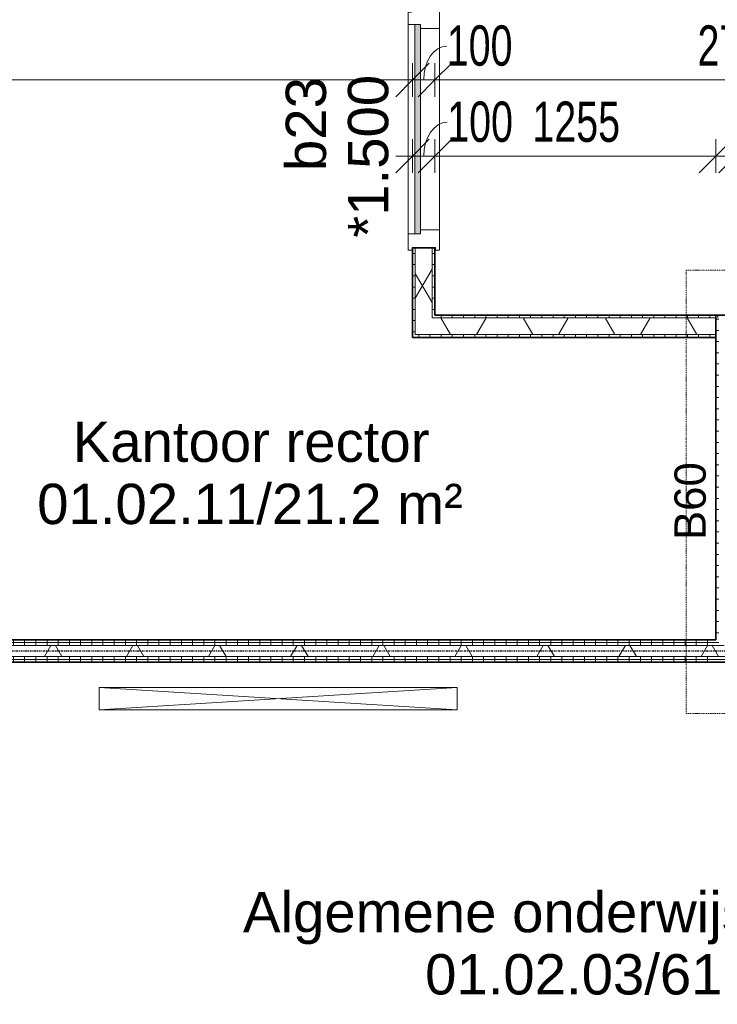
# Model space of a CAD drawing. Header units: millimetres. Extents: x -80560 to 110805, y -11020 to 52719.
# Tile 36 of 184: x 41060 to 44176, y 33622 to 38019. Entities that reach past the tile are written whole.
import ezdxf

# ---------------------------------------------------------------- set-up
doc = ezdxf.new("R2010")
doc.units = ezdxf.units.MM
doc.linetypes.add('CENTER2', pattern=[20, 8, -4, 4, -4])
doc.linetypes.add('DASHDOT2', pattern=[8, 4, -2, 0, -2])
for name, color, linetype, lineweight in [('A-ANNO-DIMS', 211, 'Continuous', 9), ('A-ANNO-DIMS-100', 211, 'Continuous', 9), ('A-ANNO-NOTE', 131, 'Continuous', 18), ('A-AREA-IDEN', 2, 'Continuous', 9), ('A-DETL-GENF', 92, 'Continuous', 18), ('A-DOOR', 31, 'Continuous', 18), ('A-GLAZ', 151, 'Continuous', 18), ('A-GLAZ-IDEN', 152, 'Continuous', 18), ('A-WALL', 113, 'Continuous', 35), ('A-WALL-PATT', 111, 'Continuous', 35), ('E-ELEC-EQPM', 71, 'Continuous', 18), ('I-WALL', 2, 'Continuous', 18), ('S-GRID', 1, 'Continuous', 9)]:
    doc.layers.add(name, color=color, linetype=linetype, lineweight=lineweight)
doc.styles.add('Arial', font='arial.ttf', dxfattribs={"height": 180})
doc.styles.add('Arial_1', font='arial.ttf', dxfattribs={"height": 140})
doc.styles.add('Arial_5', font='arial.ttf', dxfattribs={"width": 0.7, "height": 180})
doc.dimstyles.new('n3o_1_8', dxfattribs={"dimscale": 304.8, "dimtxt": 183.646692, "dimasz": 0.492126, "dimexe": 0.246063, "dimexo": 0.0625, "dimgap": 0.032808, "dimtad": 1, "dimdec": 0, "dimdsep": 46, "dimtxsty": 'Arial_5', "dimblk1": 'OBLIQUE', "dimblk2": 'OBLIQUE', "dimsah": 1, "dimcen": 0.09, "dimdle": 0.246063, "dimazin": 0, "dimtfac": 1, "dimtdec": 4, "dimtix": 1, "dimtmove": 0, "dimatfit": 3, "dimfxl": 0.246063, "dimfxlon": 1, "dimtvp": 1, "dimtolj": 1, "dimtzin": 0, "dimarcsym": 2})
doc.dimstyles.new('n3o_1_8_2', dxfattribs={"dimscale": 304.8, "dimtxt": 183.646692, "dimasz": 0.492126, "dimexe": 0.246063, "dimexo": 0.0625, "dimgap": 0.032808, "dimtad": 1, "dimdec": 0, "dimdsep": 46, "dimtxsty": 'Arial_5', "dimblk1": 'OBLIQUE', "dimblk2": 'OBLIQUE', "dimsah": 1, "dimcen": 0.09, "dimdle": 0.246063, "dimazin": 0, "dimtfac": 1, "dimtdec": 4, "dimtix": 1, "dimtmove": 1, "dimatfit": 3, "dimfxl": 0.246063, "dimfxlon": 1, "dimtvp": 1, "dimtolj": 1, "dimtzin": 0, "dimarcsym": 2})
pattern_1 = [(180, (42914.82, 38125), (2e-13, -50), [])]
pattern_2 = [(60, (24894.82, 0), (-274.963, 158.75), []), (120, (24894.82, 0), (-274.963, -158.75), [])]
pattern_3 = [(270, (40732.32, 35250), (50, -2e-13), [])]
pattern_4 = [(90, (43542.32, 36600), (-50, 5e-14), [])]

# ---------------------------------------------------------------- blocks, each defined once
blk = doc.blocks.new('82_apparaat_rechthoekig_met clearance - Digiboard-30673038-DO_01 eerste verdieping')
at = {"layer": 'E-ELEC-EQPM'}
for p, q in [((50, 800), (-50, 800)), ((-50, 800), (-50, -800)), ((50, 800), (-50, 800)), ((-50, 800), (-50, -800)), ((50, -800), (-50, 800)), ((-50, -800), (50, 800)), ((50, 800), (-50, 800)), ((-50, 800), (-50, -800)), ((50, -800), (50, 800)), ((50, -800), (50, 800)), ((50, -800), (50, 800)), ((-50, -800), (50, -800)), ((-50, -800), (50, -800)), ((-50, -800), (50, -800))]:
    blk.add_line(p, q, dxfattribs=at)
blk = doc.blocks.new('32_n3o_deur_enkel met zijlicht - 90x139_17_K_930_2410x2070_deur glasstrook-34071240-DO_01 eerste verdieping')
at = {"layer": 'A-GLAZ'}
for p, q in [((-962, 69), (-1035, 69)), ((-1035, 69), (-1035, 52)), ((-1035, 52), (-1023, 52)), ((-1023, 52), (-1023, -53)), ((-962, 39), (-962, 69)), ((-962, 69), (-28, 69)), ((28, 69), (-28, 69)), ((-28, 69), (-28, 39)), ((28, 55), (28, 69)), ((1035, 69), (962, 69)), ((962, 69), (962, 55)), ((1023, -53), (1023, 52)), ((1023, 52), (1035, 52)), ((1035, 52), (1035, 69)), ((-945, -70), (-945, 15)), ((-45, 15), (-45, -70)), ((45, -70), (45, 15)), ((945, 15), (945, -70)), ((-1023, -53), (-1035, -53)), ((-1035, -53), (-1035, -70)), ((-1035, -70), (-945, -70)), ((-45, -70), (-945, -70)), ((-45, -70), (45, -70)), ((945, -70), (1035, -70)), ((1035, -53), (1023, -53)), ((1035, -70), (1035, -53))]:
    blk.add_line(p, q, dxfattribs=at)
blk = doc.blocks.new('30_n3o_raam_vast - 24mm-31742709-DO_01 eerste verdieping')
at = {"layer": 'A-DOOR'}
blk.add_hatch(color=256, dxfattribs=at).paths.add_polyline_path([(0, 24), (-934, 24), (-934, 0), (0, 0)], flags=0)
for p, q in [((0, 24), (-934, 24)), ((-934, 24), (-934, 0)), ((-934, 0), (0, 0)), ((0, 0), (0, 24))]:
    blk.add_line(p, q, dxfattribs=at)
blk = doc.blocks.new('01_n3o_symbool_lijn_met_tekst - brandwerend_B60-32500609-DO_01 eerste verdieping')
at = {"layer": 'A-DETL-GENF', "color": 3, "linetype": 'DASHDOT2'}
blk.add_line((0, 0), (1979.7, 0), dxfattribs=at)
blk = doc.blocks.new('01_n3o_symbool_lijn_met_tekst - brandwerend_B60-34098759-DO_01 eerste verdieping')
at = {"layer": 'A-DETL-GENF', "color": 3, "linetype": 'DASHDOT2'}
blk.add_line((0, 0), (2617.5, 0), dxfattribs=at)
blk = doc.blocks.new('DIMBLOCK162-DO_01 eerste verdieping')
at = {"layer": 'A-ANNO-DIMS-100'}
for p, q in [((38455.3, 37749.6), (38530.3, 37824.6)), ((38455.3, 37824.6), (38455.3, 37674.6)), ((38455.3, 37749.6), (38455.3, 37824.6)), ((42814.8, 37749.6), (42889.8, 37824.6)), ((42814.8, 37824.6), (42814.8, 37674.6)), ((42814.8, 37749.6), (42814.8, 37824.6)), ((38380.3, 37749.6), (42814.8, 37749.6)), ((38455.3, 37749.6), (38380.3, 37674.6)), ((42814.8, 37749.6), (42739.8, 37674.6))]:
    blk.add_line(p, q, dxfattribs=at)
at = {"layer": 'A-ANNO-DIMS-100', "color": 0, "insert": (40442.9, 37993.3), "char_height": 180, "width": 461.094, "attachment_point": 1, "line_spacing_factor": 0.941778, "style": 'Arial_5'}
blk.add_mtext('4360', dxfattribs=at)
blk = doc.blocks.new('_Oblique')
at = {"color": 0, "linetype": 'ByBlock', "lineweight": -2}
blk.add_line((-0.5, -0.5), (0.5, 0.5), dxfattribs=at)
blk = doc.blocks.new('DIMBLOCK163-DO_01 eerste verdieping')
at = {"layer": 'A-ANNO-DIMS-100'}
for p, q in [((42814.8, 37749.6), (42889.8, 37824.6)), ((42814.8, 37824.6), (42814.8, 37674.6)), ((42814.8, 37749.6), (42814.8, 37824.6)), ((42914.8, 37749.6), (42989.8, 37824.6)), ((42914.8, 37824.6), (42914.8, 37674.6)), ((42914.8, 37749.6), (42914.8, 37824.6)), ((42814.8, 37749.6), (42739.8, 37674.6)), ((42814.8, 37749.6), (42914.8, 37749.6)), ((42914.8, 37749.6), (42839.8, 37674.6))]:
    blk.add_line(p, q, dxfattribs=at)
blk.add_ellipse((42967.7, 37749.6), major_axis=(0, 151.3), ratio=0.679964, start_param=0, end_param=1.570796, dxfattribs=at)
at = {"layer": 'A-ANNO-DIMS-100', "color": 0, "insert": (42967.7, 37993.3), "char_height": 180, "width": 345.821, "attachment_point": 1, "line_spacing_factor": 0.941778, "style": 'Arial_5'}
blk.add_mtext('100', dxfattribs=at)
blk = doc.blocks.new('DIMBLOCK164-DO_01 eerste verdieping')
at = {"layer": 'A-ANNO-DIMS-100'}
for p, q in [((42914.8, 37749.6), (42989.8, 37824.6)), ((42914.8, 37824.6), (42914.8, 37674.6)), ((42914.8, 37749.6), (42914.8, 37824.6)), ((45644.8, 37749.6), (45719.8, 37824.6)), ((45644.8, 37824.6), (45644.8, 37674.6)), ((45644.8, 37749.6), (45644.8, 37824.6)), ((42914.8, 37749.6), (42839.8, 37674.6)), ((42914.8, 37749.6), (45644.8, 37749.6)), ((45644.8, 37749.6), (45569.8, 37674.6))]:
    blk.add_line(p, q, dxfattribs=at)
at = {"layer": 'A-ANNO-DIMS-100', "color": 0, "insert": (44087.7, 37993.3), "char_height": 180, "width": 461.094, "attachment_point": 1, "line_spacing_factor": 0.941778, "style": 'Arial_5'}
blk.add_mtext('2730', dxfattribs=at)
blk = doc.blocks.new('DIMBLOCK250-DO_01 eerste verdieping')
at = {"layer": 'A-ANNO-DIMS-100'}
for p, q in [((42814.8, 37409.6), (42889.8, 37484.6)), ((42814.8, 37484.6), (42814.8, 37334.6)), ((42814.8, 37409.6), (42814.8, 37484.6)), ((42914.8, 37409.6), (42989.8, 37484.6)), ((42914.8, 37484.6), (42914.8, 37334.6)), ((42914.8, 37409.6), (42914.8, 37484.6)), ((42739.8, 37409.6), (42914.8, 37409.6)), ((42814.8, 37409.6), (42739.8, 37334.6)), ((42914.8, 37409.6), (42839.8, 37334.6))]:
    blk.add_line(p, q, dxfattribs=at)
blk.add_ellipse((42969.8, 37409.6), major_axis=(0, 151.3), ratio=0.693734, start_param=0, end_param=1.570796, dxfattribs=at)
at = {"layer": 'A-ANNO-DIMS-100', "color": 0, "insert": (42969.8, 37653.3), "char_height": 180, "width": 345.821, "attachment_point": 1, "line_spacing_factor": 0.941778, "style": 'Arial_5'}
blk.add_mtext('100', dxfattribs=at)
blk = doc.blocks.new('DIMBLOCK251-DO_01 eerste verdieping')
at = {"layer": 'A-ANNO-DIMS-100'}
for p, q in [((42914.8, 37409.6), (42989.8, 37484.6)), ((42914.8, 37484.6), (42914.8, 37334.6)), ((42914.8, 37409.6), (42914.8, 37484.6)), ((44169.8, 37409.6), (44244.8, 37484.6)), ((44169.8, 37334.6), (44169.8, 37484.6)), ((42914.8, 37409.6), (42839.8, 37334.6)), ((42914.8, 37409.6), (44169.8, 37409.6)), ((44169.8, 37409.6), (44094.8, 37334.6)), ((44169.8, 37409.6), (44169.8, 37334.6))]:
    blk.add_line(p, q, dxfattribs=at)
at = {"layer": 'A-ANNO-DIMS-100', "color": 0, "insert": (43350.2, 37653.3), "char_height": 180, "width": 461.094, "attachment_point": 1, "line_spacing_factor": 0.941778, "style": 'Arial_5'}
blk.add_mtext('1255', dxfattribs=at)
blk = doc.blocks.new('DIMBLOCK252-DO_01 eerste verdieping')
at = {"layer": 'A-ANNO-DIMS-100'}
for p, q in [((44169.8, 37409.6), (44244.8, 37484.6)), ((44169.8, 37334.6), (44169.8, 37484.6)), ((44257.3, 37409.6), (44332.3, 37484.6)), ((44257.3, 37334.6), (44257.3, 37484.6)), ((44169.8, 37409.6), (44094.8, 37334.6)), ((44169.8, 37409.6), (44257.3, 37409.6)), ((44169.8, 37409.6), (44169.8, 37334.6)), ((44257.3, 37409.6), (44182.3, 37334.6)), ((44257.3, 37409.6), (44257.3, 37334.6))]:
    blk.add_line(p, q, dxfattribs=at)
blk.add_ellipse((44322.7, 37409.6), major_axis=(0, 151.3), ratio=0.721118, start_param=0, end_param=1.570796, dxfattribs=at)
at = {"layer": 'A-ANNO-DIMS-100', "color": 0, "insert": (44322.7, 37653.3), "char_height": 180, "width": 230.547, "attachment_point": 1, "line_spacing_factor": 0.941778, "style": 'Arial_5'}
blk.add_mtext('88', dxfattribs=at)

msp = doc.modelspace()

# ---------------------------------------------------------------- hatches: boundary and pattern name
at = {"layer": 'A-WALL-PATT', "lineweight": 18}
h = msp.add_hatch(dxfattribs=at)
h.set_pattern_fill('FP_30', color=256, angle=90, style=0, pattern_type=2)
h.set_pattern_definition(pattern_1)
h.paths.add_polyline_path([(42827.3, 36600), (42827.3, 37000), (42814.8, 37000), (42814.8, 36600)], flags=0)
h.paths.add_polyline_path([(42814.8, 39050), (42827.3, 39050), (42827.3, 39650), (42814.8, 39650), (42814.8, 39582.8)], flags=0)
h = msp.add_hatch(dxfattribs=at)
h.set_pattern_fill('FP_2', color=256, style=0, pattern_type=2)
h.set_pattern_definition(pattern_2)
h.paths.add_polyline_path([(42902.3, 36612.5), (42902.3, 37000), (42827.3, 37000), (42827.3, 36612.5)], flags=0)
h.paths.add_polyline_path([(42902.3, 39050), (42902.3, 39650), (42827.3, 39650), (42827.3, 39050)], flags=0)
h = msp.add_hatch(dxfattribs=at)
h.set_pattern_fill('FP_30', color=256, angle=90, style=0, pattern_type=2)
h.set_pattern_definition(pattern_1)
h.paths.add_polyline_path([(42914.8, 36687.5), (42914.8, 37000), (42902.3, 37000), (42902.3, 36687.5)], flags=0)
h.paths.add_polyline_path([(42902.3, 39050), (42914.8, 39050), (42914.8, 39650), (42902.3, 39650), (42902.3, 39582.8)], flags=0)
h = msp.add_hatch(dxfattribs=at)
h.set_pattern_fill('FP_2', color=256, style=0, pattern_type=2)
h.set_pattern_definition(pattern_2)
h.paths.add_polyline_path([(44169.8, 36612.5), (44169.8, 36687.5), (42902.3, 36687.5), (42902.3, 36612.5), (43057.3, 36612.5)], flags=0)
h = msp.add_hatch(dxfattribs=at)
h.set_pattern_fill('FP_124', color=256, angle=90, style=0, pattern_type=2)
h.set_pattern_definition(pattern_4)
h.paths.add_polyline_path([(44169.8, 36687.5), (44169.8, 36700), (42914.8, 36700), (42914.8, 36687.5), (43057.3, 36687.5)], flags=0)
h = msp.add_hatch(dxfattribs=at)
h.set_pattern_fill('FP_102', color=256, angle=-270, style=0, pattern_type=2)
h.set_pattern_definition([(270, (45478.57, 36700), (50, 2e-13), [])])
h.paths.add_polyline_path([(46862.3, 36687.5), (46862.3, 36700), (44169.8, 36700), (44169.8, 36687.5), (46849.8, 36687.5)], flags=0)
h = msp.add_hatch(dxfattribs=at)
h.set_pattern_fill('FP_103', color=256, angle=90, style=0, pattern_type=2)
h.set_pattern_definition([(0, (44169.82, 35881.25), (0, 50), [])])
h.paths.add_polyline_path([(44169.8, 35150), (44182.3, 35150), (44182.3, 35162.5), (44169.8, 35162.5)], flags=0)
h.paths.add_polyline_path([(44182.3, 35237.5), (44182.3, 36687.5), (44169.8, 36687.5), (44169.8, 35237.5)], flags=0)
h = msp.add_hatch(dxfattribs=at)
h.set_pattern_fill('FP_124', color=256, angle=90, style=0, pattern_type=2)
h.set_pattern_definition(pattern_4)
h.paths.add_polyline_path([(44169.8, 36600), (44169.8, 36612.5), (42827.3, 36612.5), (42827.3, 36600), (43057.3, 36600)], flags=0)
h = msp.add_hatch(dxfattribs=at)
h.set_pattern_fill('FP_31', color=256, angle=-270, style=0, pattern_type=2)
h.set_pattern_definition(pattern_3)
h.paths.add_polyline_path([(43644.6, 35237.5), (44169.8, 35237.5), (44169.8, 35250), (38794.8, 35250), (38794.8, 35237.5), (43057.3, 35237.5)], flags=0)
h.paths.add_polyline_path([(38358.5, 35237.5), (38494.8, 35237.5), (38494.8, 35250), (37594.8, 35250), (37594.8, 35237.5), (37771.2, 35237.5)], flags=0)
h = msp.add_hatch(dxfattribs=at)
h.set_pattern_fill('FP_31', color=256, angle=-270, style=0, pattern_type=2)
h.set_pattern_definition(pattern_3)
h.paths.add_polyline_path([(44169.8, 35225), (44182.3, 35225), (44182.3, 35237.5), (38794.8, 35237.5), (38794.8, 35225), (43938.3, 35225)], flags=0)
h.paths.add_polyline_path([(38358.5, 35225), (38494.8, 35225), (38494.8, 35237.5), (37594.8, 35237.5), (37594.8, 35225), (37771.2, 35225)], flags=0)
h = msp.add_hatch(dxfattribs=at)
h.set_pattern_fill('FP_2', color=256, style=0, pattern_type=2)
h.set_pattern_definition(pattern_2)
h.paths.add_polyline_path([(44194.8, 35175), (44207.3, 35175), (44207.3, 35225), (38794.8, 35225), (38794.8, 35175), (44182.3, 35175)], flags=0)
h.paths.add_polyline_path([(38494.8, 35175), (38494.8, 35225), (37594.8, 35225), (37594.8, 35175), (38358.5, 35175)], flags=0)
h = msp.add_hatch(dxfattribs=at)
h.set_pattern_fill('FP_31', color=256, angle=-270, style=0, pattern_type=2)
h.set_pattern_definition(pattern_3)
h.paths.add_polyline_path([(44169.8, 35162.5), (44182.3, 35162.5), (44182.3, 35175), (38794.8, 35175), (38794.8, 35162.5), (43938.3, 35162.5)], flags=0)
h.paths.add_polyline_path([(38494.8, 35162.5), (38494.8, 35175), (37594.8, 35175), (37594.8, 35162.5), (38358.5, 35162.5)], flags=0)
h = msp.add_hatch(dxfattribs=at)
h.set_pattern_fill('FP_31', color=256, angle=-270, style=0, pattern_type=2)
h.set_pattern_definition(pattern_3)
h.paths.add_polyline_path([(43938.3, 35150), (44169.8, 35150), (44169.8, 35162.5), (38794.8, 35162.5), (38794.8, 35150), (43644.6, 35150)], flags=0)
h.paths.add_polyline_path([(38358.5, 35150), (38494.8, 35150), (38494.8, 35162.5), (37594.8, 35162.5), (37594.8, 35150), (37771.2, 35150)], flags=0)

# ---------------------------------------------------------------- linework, layer by layer
at = {"layer": 'A-WALL', "lineweight": 18}
for p, q in [((42827.3, 36612.5), (42827.3, 37000)), ((42902.3, 36687.5), (42902.3, 37000)), ((42902.3, 36687.5), (44169.8, 36687.5)), ((42827.3, 36612.5), (44169.8, 36612.5)), ((44182.3, 35237.5), (38794.8, 35237.5)), ((44207.3, 35225), (38794.8, 35225)), ((45544.8, 35175), (38794.8, 35175)), ((45544.8, 35162.5), (38794.8, 35162.5))]:
    msp.add_line(p, q, dxfattribs=at)
at = {"layer": 'I-WALL', "lineweight": 35}
for p, q in [((42814.8, 37000), (42814.8, 36600)), ((42914.8, 37000), (42814.8, 37000)), ((42914.8, 36700), (42914.8, 37000)), ((47244.8, 36700), (42914.8, 36700)), ((44169.8, 35250), (44169.8, 36700)), ((42814.8, 36600), (44169.8, 36600)), ((44169.8, 35250), (38794.8, 35250)), ((38794.8, 35150), (45544.8, 35150))]:
    msp.add_line(p, q, dxfattribs=at)
at = {"layer": 'S-GRID', "linetype": 'CENTER2', "lineweight": 25}
msp.add_line((29945.3, 35200), (110204.9, 35200), dxfattribs=at)

# ---------------------------------------------------------------- block references
at = {"layer": 'A-DETL-GENF', "color": 3, "linetype": 'DASHDOT2', "rotation": 269.9999999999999}
msp.add_blockref('01_n3o_symbool_lijn_met_tekst - brandwerend_B60-32500609-DO_01 eerste verdieping', (44037.3, 36899.7), dxfattribs=at)
at = {"layer": 'A-DETL-GENF', "color": 3, "linetype": 'DASHDOT2'}
for p in [(44037.3, 36899.7), (44037.3, 34920)]:
    msp.add_blockref('01_n3o_symbool_lijn_met_tekst - brandwerend_B60-34098759-DO_01 eerste verdieping', p, dxfattribs=at)
at = {"layer": 'A-DOOR', "rotation": 89.99999999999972}
msp.add_blockref('30_n3o_raam_vast - 24mm-31742709-DO_01 eerste verdieping', (42849.8, 37997), dxfattribs=at)
at = {"layer": 'A-GLAZ', "rotation": 89.99999999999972}
msp.add_blockref('32_n3o_deur_enkel met zijlicht - 90x139_17_K_930_2410x2070_deur glasstrook-34071240-DO_01 eerste verdieping', (42864.8, 38025), dxfattribs=at)
at = {"layer": 'E-ELEC-EQPM', "rotation": 270.0000000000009}
msp.add_blockref('82_apparaat_rechthoekig_met clearance - Digiboard-30673038-DO_01 eerste verdieping', (42214.6, 34987.5), dxfattribs=at)

# ---------------------------------------------------------------- texts
at = {"layer": 'A-ANNO-NOTE', "color": 3, "linetype": 'DASHDOT2', "insert": (43984.5, 35695), "char_height": 140, "width": 408.861, "attachment_point": 1, "rotation": 90, "style": 'Arial_1'}
msp.add_mtext('B60', dxfattribs=at)
at = {"layer": 'A-AREA-IDEN', "char_height": 180, "attachment_point": 1, "style": 'Arial'}
for s, insert, width in [('Kantoor rector', (41297.2, 36224.3), 1875.949), ('01.02.11/21.2 m²', (41138.5, 35946.5), 2260.759), ('Algemene onderwijsruimte groot', (42057.5, 34123.9), 4224.893), ('01.02.03/61.3 m²', (42871.1, 33846.1), 2260.759)]:
    msp.add_mtext(s, dxfattribs=dict(at, insert=insert, width=width))
at = {"layer": 'A-GLAZ-IDEN', "lineweight": 9, "char_height": 180, "attachment_point": 1, "rotation": 90, "style": 'Arial'}
for s, insert, width in [('b23', (42248.4, 37342.9), 505.063), ('*1.500', (42526.3, 37045.3), 865.822)]:
    msp.add_mtext(s, dxfattribs=dict(at, insert=insert, width=width))

# ---------------------------------------------------------------- dimensions: what is measured, and where the dimension line sits
at = {"layer": 'A-ANNO-DIMS'}
for base, p1, p2, override, picture, middle in [((42814.8189632, 37749.6373392), (38455.3189632, 37824.6373392), (42814.8189632, 37824.6373392), {"dimpost": '<>', "dimfxl": 4359.5}, 'DIMBLOCK162-DO_01 eerste verdieping', (40635.0689632, 37851.6018691)), ((45644.8, 37749.6), (42914.8, 37824.6), (45644.8, 37824.6), {"dimpost": '<>', "dimfxl": 2730}, 'DIMBLOCK164-DO_01 eerste verdieping', (44279.8, 37851.6)), ((44169.8, 37409.6), (42914.8, 37484.6), (44169.8, 37334.6), {"dimpost": '<>', "dimfxl": 1263.932356}, 'DIMBLOCK251-DO_01 eerste verdieping', (43542.3, 37511.5))]:
    dim = msp.add_linear_dim(base=base, p1=p1, p2=p2, dimstyle='n3o_1_8', override=override, dxfattribs=at)
    dim.commit()
    dim.dimension.update_dxf_attribs({"geometry": picture, "text_midpoint": middle})
for base, p1, p2, override, picture, middle in [((42914.8, 37749.6), (42814.8, 37824.6), (42914.8, 37824.6), {"dimpost": '<>', "dimfxl": 100}, 'DIMBLOCK163-DO_01 eerste verdieping', (43140.6, 37873.3)), ((42914.8, 37409.6), (42814.8, 37484.6), (42914.8, 37484.6), {"dimpost": '<>', "dimfxl": 100}, 'DIMBLOCK250-DO_01 eerste verdieping', (43142.7, 37533.3)), ((44257.3189632, 37409.6373392), (44169.8189632, 37334.6373392), (44257.3189632, 37334.6373392), {"dimpost": '<>', "dimfxl": 87.5}, 'DIMBLOCK252-DO_01 eerste verdieping', (44437.9236377, 37533.3186799))]:
    dim = msp.add_linear_dim(base=base, p1=p1, p2=p2, dimstyle='n3o_1_8_2', override=override, dxfattribs=at)
    dim.commit()
    dim.dimension.update_dxf_attribs({"geometry": picture, "text_midpoint": middle, "dimtype": 160})

doc.saveas('drawing.dxf')
